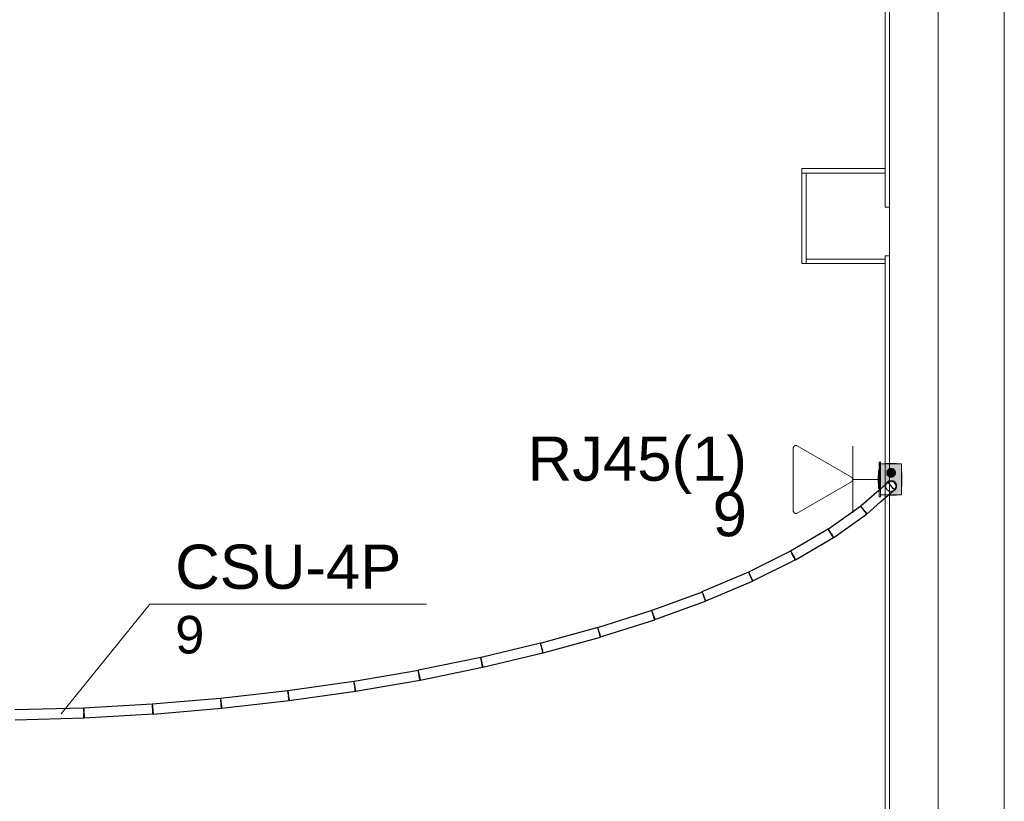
# Model space of a CAD drawing. Header units: millimetres. Extents: x 4476663 to 4477054, y -30323851 to -30323414.
# Tile 240 of 256: x 4476955.24 to 4476959.7, y -30323523.45 to -30323519.91. Entities that reach past the tile are written whole.
import ezdxf

# ---------------------------------------------------------------- set-up
doc = ezdxf.new("R2010")
doc.units = ezdxf.units.MM
doc.linetypes.add('NULL', pattern=[0])
for name, color, linetype, lineweight in [('CE-Caixa', 9, 'Continuous', 18), ('CE-Condutos (Teto)', 1, 'Continuous', 25), ('CE-PT Dados', 7, 'Continuous', 5), ('CE-Textos fios', 7, 'Continuous', 9), ('IFC-Caixa de passagem-Contorno', 44, 'Continuous', 5), ('IFC-Parede padrão-Contorno', 44, 'Continuous', 5), ('Textos', 7, 'Continuous', 9)]:
    doc.layers.add(name, color=color, linetype=linetype, lineweight=lineweight)
doc.styles.add('ARIAL', font='arial.ttf')

msp = doc.modelspace()

# ---------------------------------------------------------------- hatches: boundary and pattern name
at = {"layer": 'CE-Caixa', "linetype": 'Continuous'}
for points in [[(4476959.1344, -30323521.9185), (4476959.1361, -30323521.9626), (4476959.1344, -30323522.0319), (4476959.1404, -30323522.0341), (4476959.1404, -30323521.9114)], [(4476959.1404, -30323522.0319), (4476959.1547, -30323522.0319), (4476959.1602, -30323522.0199), (4476959.1741, -30323522.009), (4476959.1983, -30323522.0077), (4476959.1889, -30323521.9966), (4476959.1808, -30323521.981), (4476959.1716, -30323521.974), (4476959.1404, -30323521.9215), (4476959.1404, -30323521.9633)], [(4476959.1404, -30323521.9215), (4476959.1629, -30323521.9546), (4476959.1908, -30323521.9419), (4476959.1968, -30323521.9437), (4476959.2047, -30323521.9855), (4476959.1908, -30323521.9419), (4476959.1629, -30323521.9546), (4476959.2354, -30323522.0615), (4476959.2354, -30323521.9215), (4476959.1682, -30323521.9215)], [(4476959.1979, -30323521.9442), (4476959.1779, -30323521.9442), (4476959.1679, -30323521.9615), (4476959.1779, -30323521.9788), (4476959.1979, -30323521.9788), (4476959.2079, -30323521.9615)], [(4476959.1304, -30323522.009), (4476959.1304, -30323521.9762), (4476959.1284, -30323521.974), (4476959.1284, -30323522.009)], [(4476959.1304, -30323521.9511), (4476959.1304, -30323522.0319), (4476959.1344, -30323522.0319), (4476959.1344, -30323521.9805)], [(4476959.2354, -30323522.0615), (4476959.2133, -30323522.029), (4476959.2024, -30323522.0433), (4476959.1779, -30323522.0376), (4476959.1806, -30323522.0581), (4476959.1604, -30323522.0615), (4476959.1811, -30323522.0615)]]:
    msp.add_hatch(color=163, dxfattribs=at).paths.add_polyline_path(points)

# ---------------------------------------------------------------- linework, layer by layer
at = {"layer": 'CE-Caixa'}
for p, q in [((4476959.1404, -30323521.9114), (4476959.1344, -30323521.9185)), ((4476959.1344, -30323521.9185), (4476959.1344, -30323521.9511)), ((4476959.1404, -30323521.9215), (4476959.1404, -30323521.9114)), ((4476959.1404, -30323521.9511), (4476959.1404, -30323521.9215)), ((4476959.1404, -30323521.9215), (4476959.1404, -30323521.9321)), ((4476959.1432, -30323521.9215), (4476959.1404, -30323521.9215)), ((4476959.1404, -30323521.9321), (4476959.1404, -30323521.9501)), ((4476959.1404, -30323521.9501), (4476959.1404, -30323521.9511)), ((4476959.1629, -30323521.9215), (4476959.1432, -30323521.9215)), ((4476959.1637, -30323521.9199), (4476959.1629, -30323521.9199)), ((4476959.1629, -30323521.9199), (4476959.1629, -30323521.9215)), ((4476959.1682, -30323521.9215), (4476959.1629, -30323521.9215)), ((4476959.1662, -30323521.9199), (4476959.1637, -30323521.9199)), ((4476959.1702, -30323521.9199), (4476959.1662, -30323521.9199)), ((4476959.1822, -30323521.9215), (4476959.1682, -30323521.9215)), ((4476959.1754, -30323521.9199), (4476959.1702, -30323521.9199)), ((4476959.1737, -30323521.9473), (4476959.1706, -30323521.9515)), ((4476959.1779, -30323521.9442), (4476959.1737, -30323521.9473)), ((4476959.1814, -30323521.9199), (4476959.1754, -30323521.9199)), ((4476959.1827, -30323521.9422), (4476959.1779, -30323521.9442)), ((4476959.1879, -30323521.9199), (4476959.1814, -30323521.9199)), ((4476959.2129, -30323521.9215), (4476959.1822, -30323521.9215)), ((4476959.1879, -30323521.9415), (4476959.1827, -30323521.9422)), ((4476959.1943, -30323521.9199), (4476959.1879, -30323521.9199)), ((4476959.1931, -30323521.9422), (4476959.1879, -30323521.9415)), ((4476959.1979, -30323521.9442), (4476959.1931, -30323521.9422)), ((4476959.2004, -30323521.9199), (4476959.1943, -30323521.9199)), ((4476959.202, -30323521.9473), (4476959.1979, -30323521.9442)), ((4476959.2056, -30323521.9199), (4476959.2004, -30323521.9199)), ((4476959.2052, -30323521.9515), (4476959.202, -30323521.9473)), ((4476959.2095, -30323521.9199), (4476959.2056, -30323521.9199)), ((4476959.212, -30323521.9199), (4476959.2095, -30323521.9199)), ((4476959.2129, -30323521.9199), (4476959.212, -30323521.9199)), ((4476959.2129, -30323521.9215), (4476959.2129, -30323521.9199)), ((4476959.2131, -30323521.9215), (4476959.2129, -30323521.9215)), ((4476959.2284, -30323521.9215), (4476959.2131, -30323521.9215)), ((4476959.2325, -30323521.9215), (4476959.2284, -30323521.9215)), ((4476959.2354, -30323521.9215), (4476959.2325, -30323521.9215)), ((4476959.2354, -30323521.9291), (4476959.2354, -30323521.9215)), ((4476959.2354, -30323521.9321), (4476959.2354, -30323521.9291)), ((4476959.2354, -30323521.9352), (4476959.2354, -30323521.9321)), ((4476959.2354, -30323521.9478), (4476959.2354, -30323521.9352)), ((4476959.2354, -30323521.9597), (4476959.2354, -30323521.9478)), ((4476959.1304, -30323521.974), (4476959.1284, -30323521.974)), ((4476959.1284, -30323521.974), (4476959.1284, -30323522.009)), ((4476959.1344, -30323521.9511), (4476959.1304, -30323521.9511)), ((4476959.1304, -30323521.9511), (4476959.1304, -30323521.9561)), ((4476959.1304, -30323521.9561), (4476959.1304, -30323521.9562)), ((4476959.1304, -30323521.9562), (4476959.1304, -30323521.9564)), ((4476959.1304, -30323521.9564), (4476959.1304, -30323521.974)), ((4476959.1304, -30323521.974), (4476959.1304, -30323522.009)), ((4476959.1344, -30323521.9511), (4476959.1344, -30323521.9607)), ((4476959.1344, -30323521.9607), (4476959.1344, -30323521.9608)), ((4476959.1344, -30323521.9607), (4476959.1344, -30323521.9607)), ((4476959.1344, -30323521.9608), (4476959.1344, -30323521.9609)), ((4476959.1344, -30323521.9609), (4476959.1344, -30323521.974)), ((4476959.1344, -30323521.974), (4476959.1344, -30323522.009)), ((4476959.1404, -30323521.9675), (4476959.1404, -30323521.9511)), ((4476959.1404, -30323521.9511), (4476959.1404, -30323521.9633)), ((4476959.1404, -30323521.9633), (4476959.1404, -30323521.974)), ((4476959.1404, -30323521.9676), (4476959.1404, -30323521.9675)), ((4476959.1404, -30323521.9675), (4476959.1404, -30323521.9675)), ((4476959.1404, -30323521.9677), (4476959.1404, -30323521.9676)), ((4476959.1404, -30323521.974), (4476959.1404, -30323521.9677)), ((4476959.1404, -30323522.009), (4476959.1404, -30323521.974)), ((4476959.1404, -30323521.974), (4476959.1404, -30323521.9751)), ((4476959.1404, -30323521.9751), (4476959.1404, -30323521.9902)), ((4476959.1404, -30323521.9902), (4476959.1404, -30323522.009)), ((4476959.1686, -30323521.9563), (4476959.1679, -30323521.9615)), ((4476959.1679, -30323521.9615), (4476959.1686, -30323521.9667)), ((4476959.1706, -30323521.9515), (4476959.1686, -30323521.9563)), ((4476959.1686, -30323521.9667), (4476959.1706, -30323521.9715)), ((4476959.1706, -30323521.9715), (4476959.1737, -30323521.9756)), ((4476959.1737, -30323521.9756), (4476959.1779, -30323521.9788)), ((4476959.1779, -30323521.9788), (4476959.1827, -30323521.9808)), ((4476959.1827, -30323521.9808), (4476959.1879, -30323521.9815)), ((4476959.1879, -30323521.9815), (4476959.1931, -30323521.9808)), ((4476959.1931, -30323521.9808), (4476959.1979, -30323521.9788)), ((4476959.1979, -30323521.9788), (4476959.202, -30323521.9756)), ((4476959.202, -30323521.9756), (4476959.2052, -30323521.9715)), ((4476959.2072, -30323521.9563), (4476959.2052, -30323521.9515)), ((4476959.2052, -30323521.9715), (4476959.2072, -30323521.9667)), ((4476959.2079, -30323521.9615), (4476959.2072, -30323521.9563)), ((4476959.2072, -30323521.9667), (4476959.2079, -30323521.9615)), ((4476959.2354, -30323521.9729), (4476959.2354, -30323521.9597)), ((4476959.2354, -30323521.9908), (4476959.2354, -30323521.9729)), ((4476959.2354, -30323522.0615), (4476959.2354, -30323521.9908)), ((4476959.2368, -30323521.9638), (4476959.2368, -30323521.9606)), ((4476959.2368, -30323521.9673), (4476959.2368, -30323521.9665)), ((4476959.2368, -30323521.9698), (4476959.2368, -30323521.9673)), ((4476959.2368, -30323521.9738), (4476959.2368, -30323521.9698)), ((4476959.2368, -30323521.979), (4476959.2368, -30323521.9738)), ((4476959.2368, -30323521.985), (4476959.2368, -30323521.979)), ((4476959.2368, -30323521.9915), (4476959.2368, -30323521.985)), ((4476959.2368, -30323521.998), (4476959.2368, -30323521.9915)), ((4476959.1284, -30323522.009), (4476959.1304, -30323522.009)), ((4476959.1304, -30323522.009), (4476959.1304, -30323522.0319)), ((4476959.1304, -30323522.0319), (4476959.1344, -30323522.0319)), ((4476959.1344, -30323522.009), (4476959.1344, -30323522.0319)), ((4476959.1344, -30323522.0319), (4476959.1344, -30323522.0393)), ((4476959.1404, -30323522.0319), (4476959.1404, -30323522.009)), ((4476959.1404, -30323522.009), (4476959.1404, -30323522.0244)), ((4476959.1404, -30323522.0244), (4476959.1404, -30323522.0319)), ((4476959.1404, -30323522.0341), (4476959.1404, -30323522.0319)), ((4476959.1662, -30323522.009), (4476959.1647, -30323522.0126)), ((4476959.1702, -30323522.0038), (4476959.1662, -30323522.009)), ((4476959.1754, -30323521.9998), (4476959.1702, -30323522.0038)), ((4476959.1814, -30323521.9973), (4476959.1754, -30323521.9998)), ((4476959.1879, -30323521.9965), (4476959.1814, -30323521.9973)), ((4476959.1943, -30323521.9973), (4476959.1879, -30323521.9965)), ((4476959.2004, -30323521.9998), (4476959.1943, -30323521.9973)), ((4476959.2056, -30323522.0038), (4476959.2004, -30323521.9998)), ((4476959.2004, -30323522.0431), (4476959.2056, -30323522.0392)), ((4476959.2095, -30323522.009), (4476959.2056, -30323522.0038)), ((4476959.2056, -30323522.0392), (4476959.2095, -30323522.034)), ((4476959.212, -30323522.015), (4476959.2095, -30323522.009)), ((4476959.2095, -30323522.034), (4476959.212, -30323522.028)), ((4476959.2129, -30323522.0215), (4476959.212, -30323522.015)), ((4476959.212, -30323522.028), (4476959.2129, -30323522.0215)), ((4476959.2368, -30323522.004), (4476959.2368, -30323521.998)), ((4476959.2368, -30323522.0092), (4476959.2368, -30323522.004)), ((4476959.2368, -30323522.0131), (4476959.2368, -30323522.0092)), ((4476959.2368, -30323522.0156), (4476959.2368, -30323522.0131)), ((4476959.2368, -30323522.0192), (4476959.2368, -30323522.0141)), ((4476959.2368, -30323522.0165), (4476959.2368, -30323522.0156)), ((4476959.2368, -30323522.0224), (4476959.2368, -30323522.0192)), ((4476959.1604, -30323522.0615), (4476959.1811, -30323522.0615)), ((4476959.1745, -30323522.0631), (4476959.1754, -30323522.0631)), ((4476959.1754, -30323522.0631), (4476959.1814, -30323522.0631)), ((4476959.1811, -30323522.0615), (4476959.1885, -30323522.0615)), ((4476959.1814, -30323522.0631), (4476959.1879, -30323522.0631)), ((4476959.1879, -30323522.0465), (4476959.1943, -30323522.0456)), ((4476959.1879, -30323522.0631), (4476959.1943, -30323522.0631)), ((4476959.1885, -30323522.0615), (4476959.1981, -30323522.0615)), ((4476959.1943, -30323522.0456), (4476959.2004, -30323522.0431)), ((4476959.1943, -30323522.0631), (4476959.2004, -30323522.0631)), ((4476959.1981, -30323522.0615), (4476959.2079, -30323522.0615)), ((4476959.2004, -30323522.0631), (4476959.2056, -30323522.0631)), ((4476959.2056, -30323522.0631), (4476959.2095, -30323522.0631)), ((4476959.2079, -30323522.0615), (4476959.2129, -30323522.0615)), ((4476959.2095, -30323522.0631), (4476959.212, -30323522.0631)), ((4476959.212, -30323522.0631), (4476959.2129, -30323522.0631)), ((4476959.2129, -30323522.0615), (4476959.2354, -30323522.0615)), ((4476959.2129, -30323522.0631), (4476959.2129, -30323522.0615))]:
    msp.add_line(p, q, dxfattribs=at)
at = {"layer": 'CE-Condutos (Teto)'}
for p, q in [((4476959.1344, -30323522.0393), (4476959.1304, -30323522.0429)), ((4476959.1404, -30323522.0341), (4476959.1344, -30323522.0393)), ((4476959.1428, -30323522.0319), (4476959.1404, -30323522.0341)), ((4476959.1604, -30323522.0165), (4476959.1428, -30323522.0319)), ((4476959.1608, -30323522.0161), (4476959.1604, -30323522.0165)), ((4476959.1647, -30323522.0126), (4476959.1608, -30323522.0161)), ((4476959.1734, -30323522.005), (4476959.1647, -30323522.0126)), ((4476959.1734, -30323522.005), (4476959.1724, -30323522.0057)), ((4476959.1735, -30323522.0049), (4476959.1734, -30323522.005)), ((4476959.1734, -30323522.0051), (4476959.1734, -30323522.005)), ((4476959.1738, -30323522.0047), (4476959.1735, -30323522.0049)), ((4476959.1784, -30323522.0015), (4476959.1738, -30323522.0047)), ((4476959.1767, -30323522.0021), (4476959.1738, -30323522.0047)), ((4476959.1803, -30323522.0129), (4476959.1758, -30323522.0078)), ((4476959.1784, -30323522.0015), (4476959.1767, -30323522.0021)), ((4476959.1795, -30323522.0008), (4476959.1784, -30323522.0015)), ((4476959.1826, -30323522.0002), (4476959.1795, -30323522.0008)), ((4476959.1862, -30323522.0195), (4476959.1803, -30323522.0129)), ((4476959.1855, -30323521.9992), (4476959.1826, -30323522.0002)), ((4476959.1867, -30323521.9993), (4476959.1826, -30323522.0002)), ((4476959.1867, -30323521.9993), (4476959.1855, -30323521.9992)), ((4476959.1923, -30323522.0265), (4476959.1862, -30323522.0195)), ((4476959.1879, -30323521.9991), (4476959.1867, -30323521.9993)), ((4476959.1911, -30323521.9998), (4476959.1879, -30323521.9991)), ((4476959.1957, -30323522.0008), (4476959.1911, -30323521.9998)), ((4476959.1948, -30323522.0002), (4476959.1911, -30323521.9998)), ((4476959.1977, -30323522.0326), (4476959.1923, -30323522.0265)), ((4476959.1943, -30323522.0456), (4476959.2027, -30323522.0383)), ((4476959.1959, -30323522.0008), (4476959.1948, -30323522.0002)), ((4476959.1959, -30323522.0008), (4476959.1957, -30323522.0008)), ((4476959.1965, -30323522.0008), (4476959.1959, -30323522.0008)), ((4476959.1968, -30323522.001), (4476959.1965, -30323522.0008)), ((4476959.2002, -30323522.0033), (4476959.1968, -30323522.001)), ((4476959.2013, -30323522.0368), (4476959.1977, -30323522.0326)), ((4476959.2032, -30323522.0053), (4476959.2002, -30323522.0033)), ((4476959.2029, -30323522.0048), (4476959.2002, -30323522.0033)), ((4476959.2025, -30323522.0381), (4476959.2013, -30323522.0368)), ((4476959.2025, -30323522.0381), (4476959.2032, -30323522.0377)), ((4476959.2026, -30323522.0383), (4476959.2025, -30323522.0381)), ((4476959.2027, -30323522.0383), (4476959.2026, -30323522.0383)), ((4476959.2027, -30323522.0383), (4476959.2029, -30323522.0381)), ((4476959.2032, -30323522.0053), (4476959.2029, -30323522.0048)), ((4476959.2029, -30323522.0381), (4476959.2032, -30323522.0377)), ((4476959.2037, -30323522.0057), (4476959.2032, -30323522.0053)), ((4476959.2032, -30323522.0377), (4476959.2037, -30323522.0373)), ((4476959.2067, -30323522.0101), (4476959.2037, -30323522.0057)), ((4476959.2037, -30323522.0373), (4476959.2068, -30323522.0328)), ((4476959.2086, -30323522.0129), (4476959.2067, -30323522.0101)), ((4476959.2083, -30323522.0124), (4476959.2067, -30323522.0101)), ((4476959.2068, -30323522.0328), (4476959.2086, -30323522.0301)), ((4476959.2068, -30323522.0328), (4476959.2083, -30323522.0306)), ((4476959.2103, -30323522.0215), (4476959.2086, -30323522.0129)), ((4476959.2086, -30323522.0301), (4476959.2103, -30323522.0215)), ((4476959.1092, -30323522.0615), (4476959.0525, -30323522.1114)), ((4476959.122, -30323522.0502), (4476959.1092, -30323522.0615)), ((4476959.1304, -30323522.0429), (4476959.122, -30323522.0502)), ((4476959.1404, -30323522.0932), (4476959.1745, -30323522.0631)), ((4476959.1745, -30323522.0631), (4476959.1763, -30323522.0615)), ((4476959.1763, -30323522.0615), (4476959.185, -30323522.0539)), ((4476959.185, -30323522.0539), (4476959.1927, -30323522.0471)), ((4476959.1927, -30323522.0471), (4476959.1943, -30323522.0456)), ((4476959.0508, -30323522.1126), (4476958.9039, -30323522.2164)), ((4476959.051, -30323522.1128), (4476959.0492, -30323522.1143)), ((4476959.0492, -30323522.1143), (4476959.0504, -30323522.1157)), ((4476959.051, -30323522.1128), (4476959.0508, -30323522.1126)), ((4476959.0525, -30323522.1114), (4476959.051, -30323522.1128)), ((4476959.0524, -30323522.1148), (4476959.051, -30323522.1128)), ((4476959.0516, -30323522.1171), (4476959.0562, -30323522.1222)), ((4476959.056, -30323522.1199), (4476959.0524, -30323522.1148)), ((4476959.0609, -30323522.1268), (4476959.056, -30323522.1199)), ((4476959.0562, -30323522.1222), (4476959.062, -30323522.1289)), ((4476959.062, -30323522.1289), (4476959.0637, -30323522.1308)), ((4476959.0785, -30323522.1476), (4476959.1404, -30323522.0932)), ((4476958.9279, -30323522.254), (4476959.0765, -30323522.149)), ((4476959.0637, -30323522.1308), (4476959.0637, -30323522.1308)), ((4476959.0662, -30323522.1344), (4476959.0637, -30323522.1308)), ((4476959.0637, -30323522.1308), (4476959.0681, -30323522.1358)), ((4476959.0712, -30323522.1414), (4476959.0662, -30323522.1344)), ((4476959.0681, -30323522.1358), (4476959.0735, -30323522.1419)), ((4476959.0748, -30323522.1465), (4476959.0712, -30323522.1414)), ((4476959.0735, -30323522.1419), (4476959.0772, -30323522.1461)), ((4476959.0765, -30323522.149), (4476959.0748, -30323522.1465)), ((4476959.0772, -30323522.1461), (4476959.0785, -30323522.1476)), ((4476958.9021, -30323522.2174), (4476958.7324, -30323522.3167)), ((4476958.9038, -30323522.2165), (4476958.9022, -30323522.2176)), ((4476958.9022, -30323522.2176), (4476958.9038, -30323522.2198)), ((4476958.9039, -30323522.2164), (4476958.9038, -30323522.2165)), ((4476958.9048, -30323522.2182), (4476958.9038, -30323522.2165)), ((4476958.9076, -30323522.2229), (4476958.9048, -30323522.2182)), ((4476958.7548, -30323522.355), (4476958.9262, -30323522.2547)), ((4476958.9038, -30323522.2198), (4476958.9073, -30323522.2248)), ((4476958.9073, -30323522.2248), (4476958.9122, -30323522.2317)), ((4476958.9116, -30323522.2299), (4476958.9076, -30323522.2229)), ((4476958.9151, -30323522.2358), (4476958.9116, -30323522.2299)), ((4476958.9122, -30323522.2317), (4476958.9151, -30323522.2358)), ((4476958.9151, -30323522.2359), (4476958.9151, -30323522.2358)), ((4476958.9151, -30323522.2358), (4476958.9176, -30323522.2394)), ((4476958.9163, -30323522.2379), (4476958.9151, -30323522.2359)), ((4476958.9208, -30323522.2456), (4476958.9163, -30323522.2379)), ((4476958.9176, -30323522.2394), (4476958.9225, -30323522.2463)), ((4476958.9243, -30323522.2515), (4476958.9208, -30323522.2456)), ((4476958.9225, -30323522.2463), (4476958.9262, -30323522.2515)), ((4476958.9262, -30323522.2547), (4476958.9243, -30323522.2515)), ((4476958.9262, -30323522.2515), (4476958.9279, -30323522.254)), ((4476958.7324, -30323522.3167), (4476958.5413, -30323522.4113)), ((4476958.7324, -30323522.3167), (4476958.7334, -30323522.3185)), ((4476958.7334, -30323522.3185), (4476958.7362, -30323522.3232)), ((4476958.7344, -30323522.3173), (4476958.7338, -30323522.316)), ((4476958.7366, -30323522.3217), (4476958.7344, -30323522.3173)), ((4476958.7362, -30323522.3232), (4476958.7402, -30323522.3302)), ((4476958.74, -30323522.3287), (4476958.7366, -30323522.3217)), ((4476958.7437, -30323522.336), (4476958.74, -30323522.3287)), ((4476958.7402, -30323522.3302), (4476958.7437, -30323522.3361)), ((4476958.7437, -30323522.3361), (4476958.7437, -30323522.336)), ((4476958.7441, -30323522.3369), (4476958.7437, -30323522.3361)), ((4476958.7437, -30323522.3361), (4476958.7449, -30323522.3382)), ((4476958.7481, -30323522.345), (4476958.7441, -30323522.3369)), ((4476958.7449, -30323522.3382), (4476958.7494, -30323522.3458)), ((4476958.7513, -30323522.3515), (4476958.7481, -30323522.345)), ((4476958.7494, -30323522.3458), (4476958.7529, -30323522.3518)), ((4476958.7532, -30323522.3554), (4476958.7513, -30323522.3515)), ((4476958.7529, -30323522.3518), (4476958.7548, -30323522.355)), ((4476958.561, -30323522.4512), (4476958.7535, -30323522.3559)), ((4476958.7535, -30323522.3559), (4476958.7532, -30323522.3554)), ((4476958.5413, -30323522.4114), (4476958.3307, -30323522.5007)), ((4476958.5413, -30323522.4113), (4476958.5413, -30323522.4114)), ((4476958.5413, -30323522.4114), (4476958.5419, -30323522.4125)), ((4476958.5419, -30323522.4125), (4476958.5441, -30323522.417)), ((4476958.5428, -30323522.4116), (4476958.5425, -30323522.4109)), ((4476958.5446, -30323522.4158), (4476958.5428, -30323522.4116)), ((4476958.5441, -30323522.417), (4476958.5475, -30323522.4239)), ((4476958.5475, -30323522.4226), (4476958.5446, -30323522.4158)), ((4476958.5511, -30323522.431), (4476958.5475, -30323522.4226)), ((4476958.5475, -30323522.4239), (4476958.5512, -30323522.4314)), ((4476958.5546, -30323522.4394), (4476958.5511, -30323522.431)), ((4476958.5512, -30323522.4314), (4476958.5516, -30323522.4321)), ((4476958.5516, -30323522.4321), (4476958.5556, -30323522.4402)), ((4476958.5576, -30323522.4464), (4476958.5546, -30323522.4394)), ((4476958.5556, -30323522.4402), (4476958.5589, -30323522.4468)), ((4476958.3481, -30323522.5418), (4476958.5599, -30323522.4519)), ((4476958.5595, -30323522.4508), (4476958.5576, -30323522.4464)), ((4476958.5589, -30323522.4468), (4476958.5608, -30323522.4507)), ((4476958.5599, -30323522.4519), (4476958.5595, -30323522.4508)), ((4476958.5608, -30323522.4507), (4476958.561, -30323522.4512)), ((4476958.3309, -30323522.5012), (4476958.1077, -30323522.5831)), ((4476958.3307, -30323522.5007), (4476958.3309, -30323522.5012)), ((4476958.3319, -30323522.5008), (4476958.3309, -30323522.5012)), ((4476958.331, -30323522.5015), (4476958.3328, -30323522.5057)), ((4476958.3333, -30323522.5047), (4476958.3319, -30323522.5008)), ((4476958.3328, -30323522.5057), (4476958.3357, -30323522.5125)), ((4476958.3358, -30323522.5114), (4476958.3333, -30323522.5047)), ((4476958.3357, -30323522.5125), (4476958.3392, -30323522.5209)), ((4476958.3389, -30323522.5198), (4476958.3358, -30323522.5114)), ((4476958.3421, -30323522.5285), (4476958.3389, -30323522.5198)), ((4476958.3392, -30323522.5209), (4476958.3428, -30323522.5293)), ((4476958.3448, -30323522.5359), (4476958.3421, -30323522.5285)), ((4476958.3428, -30323522.5293), (4476958.3458, -30323522.5363)), ((4476958.1176, -30323522.6264), (4476958.3471, -30323522.5422)), ((4476958.3466, -30323522.5407), (4476958.3448, -30323522.5359)), ((4476958.3458, -30323522.5363), (4476958.3477, -30323522.5407)), ((4476958.3471, -30323522.5422), (4476958.3466, -30323522.5407)), ((4476958.3477, -30323522.5407), (4476958.3481, -30323522.5418)), ((4476958.1033, -30323522.5845), (4476957.862, -30323522.6613)), ((4476958.1077, -30323522.5831), (4476958.1024, -30323522.585)), ((4476958.1024, -30323522.585), (4476958.1038, -30323522.5888)), ((4476958.1033, -30323522.5847), (4476958.1033, -30323522.5845)), ((4476958.1044, -30323522.588), (4476958.1033, -30323522.5847)), ((4476958.1038, -30323522.5888), (4476958.1063, -30323522.5956)), ((4476958.1065, -30323522.5946), (4476958.1044, -30323522.588)), ((4476958.1063, -30323522.5956), (4476958.1094, -30323522.604)), ((4476958.1092, -30323522.603), (4476958.1065, -30323522.5946)), ((4476958.1094, -30323522.604), (4476958.1126, -30323522.6126)), ((4476958.1099, -30323522.6055), (4476958.1099, -30323522.6054)), ((4476958.112, -30323522.6119), (4476958.1099, -30323522.6055)), ((4476958.1144, -30323522.6196), (4476958.112, -30323522.6119)), ((4476958.1126, -30323522.6126), (4476958.1153, -30323522.62)), ((4476958.1161, -30323522.6248), (4476958.1144, -30323522.6196)), ((4476957.8586, -30323522.6622), (4476957.6023, -30323522.733)), ((4476957.862, -30323522.6613), (4476957.8578, -30323522.6626)), ((4476957.8578, -30323522.6626), (4476957.8589, -30323522.6662)), ((4476957.8586, -30323522.6623), (4476957.8586, -30323522.6622)), ((4476957.8595, -30323522.6655), (4476957.8586, -30323522.6623)), ((4476957.8712, -30323522.7048), (4476958.1167, -30323522.6267)), ((4476958.1153, -30323522.62), (4476958.1171, -30323522.6249)), ((4476958.1167, -30323522.6267), (4476958.1161, -30323522.6248)), ((4476958.1171, -30323522.6249), (4476958.1176, -30323522.6264)), ((4476957.6107, -30323522.7768), (4476957.8704, -30323522.7051)), ((4476957.8589, -30323522.6662), (4476957.861, -30323522.6727)), ((4476957.8612, -30323522.6719), (4476957.8595, -30323522.6655)), ((4476957.861, -30323522.6727), (4476957.8637, -30323522.6811)), ((4476957.8636, -30323522.6803), (4476957.8612, -30323522.6719)), ((4476957.8637, -30323522.6811), (4476957.8645, -30323522.6835)), ((4476957.866, -30323522.6892), (4476957.8645, -30323522.6835)), ((4476957.8645, -30323522.6835), (4476957.8665, -30323522.69)), ((4476957.8682, -30323522.6972), (4476957.866, -30323522.6892)), ((4476957.8665, -30323522.69), (4476957.869, -30323522.6977)), ((4476957.8698, -30323522.7028), (4476957.8682, -30323522.6972)), ((4476957.869, -30323522.6977), (4476957.8706, -30323522.7029)), ((4476957.8704, -30323522.7051), (4476957.8698, -30323522.7028)), ((4476957.8706, -30323522.7029), (4476957.8712, -30323522.7048)), ((4476957.5996, -30323522.7336), (4476957.3303, -30323522.7979)), ((4476957.6023, -30323522.733), (4476957.5989, -30323522.7339)), ((4476957.5989, -30323522.7339), (4476957.5998, -30323522.7372)), ((4476957.5996, -30323522.7337), (4476957.5996, -30323522.7336)), ((4476957.6003, -30323522.7366), (4476957.5996, -30323522.7337)), ((4476957.5998, -30323522.7372), (4476957.6015, -30323522.7436)), ((4476957.6018, -30323522.7428), (4476957.6003, -30323522.7366)), ((4476957.6015, -30323522.7436), (4476957.6038, -30323522.752)), ((4476957.6038, -30323522.7512), (4476957.6018, -30323522.7428)), ((4476957.6038, -30323522.752), (4476957.6047, -30323522.7553)), ((4476957.3303, -30323522.7979), (4476957.3273, -30323522.7986)), ((4476957.3376, -30323522.8419), (4476957.6099, -30323522.7769)), ((4476957.6048, -30323522.7553), (4476957.6047, -30323522.7553)), ((4476957.6047, -30323522.7553), (4476957.6063, -30323522.761)), ((4476957.6059, -30323522.7603), (4476957.6048, -30323522.7553)), ((4476957.6079, -30323522.7685), (4476957.6059, -30323522.7603)), ((4476957.6063, -30323522.761), (4476957.6085, -30323522.7689)), ((4476957.6093, -30323522.7744), (4476957.6079, -30323522.7685)), ((4476957.6085, -30323522.7689), (4476957.6101, -30323522.7745)), ((4476957.6099, -30323522.7769), (4476957.6093, -30323522.7744)), ((4476957.6101, -30323522.7745), (4476957.6107, -30323522.7768)), ((4476957.328, -30323522.7983), (4476957.0468, -30323522.8558)), ((4476957.0538, -30323522.8999), (4476957.3369, -30323522.842)), ((4476957.3273, -30323522.7986), (4476957.328, -30323522.8016)), ((4476957.328, -30323522.7984), (4476957.328, -30323522.7983)), ((4476957.3285, -30323522.8011), (4476957.328, -30323522.7984)), ((4476957.328, -30323522.8016), (4476957.3295, -30323522.8078)), ((4476957.3298, -30323522.8072), (4476957.3285, -30323522.8011)), ((4476957.3295, -30323522.8078), (4476957.3315, -30323522.8162)), ((4476957.3315, -30323522.8155), (4476957.3298, -30323522.8072)), ((4476957.3315, -30323522.8162), (4476957.3325, -30323522.8202)), ((4476957.3334, -30323522.8246), (4476957.3325, -30323522.8202)), ((4476957.3325, -30323522.8202), (4476957.3337, -30323522.8252)), ((4476957.3351, -30323522.833), (4476957.3334, -30323522.8246)), ((4476957.3337, -30323522.8252), (4476957.3356, -30323522.8334)), ((4476957.3363, -30323522.8391), (4476957.3351, -30323522.833)), ((4476957.3356, -30323522.8334), (4476957.337, -30323522.8393)), ((4476957.3369, -30323522.842), (4476957.3363, -30323522.8391)), ((4476957.337, -30323522.8393), (4476957.3376, -30323522.8419)), ((4476957.0455, -30323522.8561), (4476956.7546, -30323522.9063)), ((4476957.0468, -30323522.8558), (4476957.0448, -30323522.8562)), ((4476957.0448, -30323522.8562), (4476957.0454, -30323522.859)), ((4476957.0454, -30323522.859), (4476957.0466, -30323522.865)), ((4476957.0459, -30323522.8586), (4476957.0455, -30323522.8561)), ((4476957.0455, -30323522.8561), (4476957.0455, -30323522.8561)), ((4476957.0469, -30323522.8644), (4476957.0459, -30323522.8586)), ((4476957.0466, -30323522.865), (4476957.0483, -30323522.8734)), ((4476957.0484, -30323522.8727), (4476957.0469, -30323522.8644)), ((4476957.0483, -30323522.8734), (4476957.0493, -30323522.878)), ((4476957.05, -30323522.8818), (4476957.0493, -30323522.878)), ((4476957.0493, -30323522.878), (4476957.0502, -30323522.8825)), ((4476957.0514, -30323522.8904), (4476957.05, -30323522.8818)), ((4476957.0502, -30323522.8825), (4476957.0519, -30323522.8908)), ((4476956.7538, -30323522.9064), (4476956.4549, -30323522.949)), ((4476956.7546, -30323522.9063), (4476956.7532, -30323522.9065)), ((4476956.7532, -30323522.9065), (4476956.7536, -30323522.909)), ((4476956.7536, -30323522.909), (4476956.7546, -30323522.9149)), ((4476956.7541, -30323522.9086), (4476956.7538, -30323522.9064)), ((4476956.7538, -30323522.9064), (4476956.7538, -30323522.9064)), ((4476956.755, -30323522.9143), (4476956.7541, -30323522.9086)), ((4476956.7546, -30323522.9149), (4476956.7561, -30323522.9231)), ((4476956.7561, -30323522.9225), (4476956.755, -30323522.9143)), ((4476956.7561, -30323522.9231), (4476956.757, -30323522.9285)), ((4476956.7574, -30323522.9317), (4476956.757, -30323522.9285)), ((4476956.757, -30323522.9285), (4476956.7576, -30323522.9323)), ((4476956.7587, -30323522.9403), (4476956.7574, -30323522.9317)), ((4476956.7608, -30323522.9504), (4476957.0531, -30323522.8999)), ((4476957.0525, -30323522.8968), (4476957.0514, -30323522.8904)), ((4476957.0519, -30323522.8908), (4476957.0532, -30323522.897)), ((4476957.0531, -30323522.8999), (4476957.0525, -30323522.8968)), ((4476957.0532, -30323522.897), (4476957.0538, -30323522.8999)), ((4476956.4547, -30323522.949), (4476956.1498, -30323522.9835)), ((4476956.4547, -30323522.949), (4476956.454, -30323522.9491)), ((4476956.454, -30323522.9491), (4476956.4544, -30323522.9513)), ((4476956.4544, -30323522.9513), (4476956.4552, -30323522.957)), ((4476956.4549, -30323522.951), (4476956.4547, -30323522.949)), ((4476956.4549, -30323522.949), (4476956.4547, -30323522.949)), ((4476956.4555, -30323522.9565), (4476956.4549, -30323522.951)), ((4476956.4552, -30323522.957), (4476956.4563, -30323522.9652)), ((4476956.4564, -30323522.9645), (4476956.4555, -30323522.9565)), ((4476956.4563, -30323522.9652), (4476956.4572, -30323522.9712)), ((4476956.4572, -30323522.9712), (4476956.4572, -30323522.9712)), ((4476956.4575, -30323522.9738), (4476956.4572, -30323522.9712)), ((4476956.4572, -30323522.9712), (4476956.4577, -30323522.9744)), ((4476956.4585, -30323522.9825), (4476956.4575, -30323522.9738)), ((4476956.4577, -30323522.9744), (4476956.4589, -30323522.983)), ((4476956.4603, -30323522.9931), (4476956.7601, -30323522.9504)), ((4476956.7576, -30323522.9323), (4476956.7591, -30323522.9408)), ((4476956.7596, -30323522.947), (4476956.7587, -30323522.9403)), ((4476956.7591, -30323522.9408), (4476956.7602, -30323522.9472)), ((4476956.7601, -30323522.9504), (4476956.7596, -30323522.947)), ((4476956.7602, -30323522.9472), (4476956.7608, -30323522.9504)), ((4476955.8401, -30323523.0097), (4476955.5288, -30323523.027)), ((4476956.1493, -30323522.9836), (4476955.8401, -30323523.0097)), ((4476955.8401, -30323523.0097), (4476955.8403, -30323523.0114)), ((4476955.8403, -30323523.0114), (4476955.8407, -30323523.0167)), ((4476955.8407, -30323523.0167), (4476955.8414, -30323523.0247)), ((4476955.8409, -30323523.0111), (4476955.8408, -30323523.0096)), ((4476955.8412, -30323523.0162), (4476955.8409, -30323523.0111)), ((4476955.8416, -30323523.024), (4476955.8412, -30323523.0162)), ((4476956.1491, -30323522.9836), (4476956.1494, -30323522.9856)), ((4476956.1493, -30323522.9836), (4476956.1491, -30323522.9836)), ((4476956.1498, -30323522.9835), (4476956.1493, -30323522.9836)), ((4476956.1494, -30323522.9856), (4476956.15, -30323522.9911)), ((4476956.1499, -30323522.9853), (4476956.1498, -30323522.9835)), ((4476956.1504, -30323522.9906), (4476956.1499, -30323522.9853)), ((4476956.15, -30323522.9911), (4476956.1509, -30323522.9991)), ((4476956.151, -30323522.9985), (4476956.1504, -30323522.9906)), ((4476956.1509, -30323522.9991), (4476956.1517, -30323523.0059)), ((4476956.1517, -30323523.0059), (4476956.1516, -30323523.0058)), ((4476956.1518, -30323523.0077), (4476956.1517, -30323523.0059)), ((4476956.1517, -30323523.0059), (4476956.1519, -30323523.0083)), ((4476956.1526, -30323523.0166), (4476956.1518, -30323523.0077)), ((4476956.1519, -30323523.0083), (4476956.1529, -30323523.0171)), ((4476956.1532, -30323523.0236), (4476956.1526, -30323523.0166)), ((4476956.1529, -30323523.0171), (4476956.1537, -30323523.024)), ((4476956.1541, -30323523.0277), (4476956.4597, -30323522.9931)), ((4476956.4593, -30323522.9894), (4476956.4585, -30323522.9825)), ((4476956.4589, -30323522.983), (4476956.4598, -30323522.9897)), ((4476956.4597, -30323522.9931), (4476956.4593, -30323522.9894)), ((4476956.4598, -30323522.9897), (4476956.4603, -30323522.9931)), ((4476955.5288, -30323523.027), (4476955.2168, -30323523.0352)), ((4476955.5288, -30323523.027), (4476955.5289, -30323523.0285)), ((4476955.5288, -30323523.027), (4476955.5288, -30323523.027)), ((4476955.5289, -30323523.0285), (4476955.5292, -30323523.0336)), ((4476955.5292, -30323523.0336), (4476955.5296, -30323523.0414)), ((4476955.5295, -30323523.0282), (4476955.5294, -30323523.027)), ((4476955.5296, -30323523.0331), (4476955.5295, -30323523.0282)), ((4476955.5298, -30323523.0408), (4476955.5296, -30323523.0331)), ((4476955.5296, -30323523.0414), (4476955.53, -30323523.0493)), ((4476955.53, -30323523.0493), (4476955.5301, -30323523.0506)), ((4476955.5301, -30323523.0499), (4476955.53, -30323523.0494)), ((4476955.5303, -30323523.059), (4476955.5301, -30323523.0499)), ((4476955.5301, -30323523.0506), (4476955.5306, -30323523.0595)), ((4476955.5305, -30323523.0664), (4476955.5303, -30323523.059)), ((4476955.5306, -30323523.0595), (4476955.531, -30323523.0668)), ((4476955.5312, -30323523.0709), (4476955.8432, -30323523.0536)), ((4476955.8414, -30323523.0247), (4476955.842, -30323523.032)), ((4476955.842, -30323523.0319), (4476955.8416, -30323523.024)), ((4476955.842, -30323523.032), (4476955.842, -30323523.0319)), ((4476955.8421, -30323523.0332), (4476955.842, -30323523.032)), ((4476955.842, -30323523.032), (4476955.8422, -30323523.0339)), ((4476955.8426, -30323523.0422), (4476955.8421, -30323523.0332)), ((4476955.8422, -30323523.0339), (4476955.8429, -30323523.0427)), ((4476955.843, -30323523.0494), (4476955.8426, -30323523.0422)), ((4476955.8429, -30323523.0427), (4476955.8435, -30323523.0498)), ((4476955.8432, -30323523.0536), (4476955.843, -30323523.0494)), ((4476955.8435, -30323523.0498), (4476955.8439, -30323523.0537)), ((4476955.8439, -30323523.0537), (4476956.1535, -30323523.0276)), ((4476956.1535, -30323523.0276), (4476956.1532, -30323523.0236)), ((4476956.1537, -30323523.024), (4476956.1541, -30323523.0277)), ((4476955.218, -30323523.0797), (4476955.5306, -30323523.0715)), ((4476955.5306, -30323523.0708), (4476955.5305, -30323523.0664)), ((4476955.5306, -30323523.0715), (4476955.5306, -30323523.0708)), ((4476955.531, -30323523.0668), (4476955.5312, -30323523.0709))]:
    msp.add_line(p, q, dxfattribs=at)
at = {"layer": 'CE-PT Dados'}
for p, q in [((4476958.7443, -30323522.1332), (4476958.7444, -30323521.8499)), ((4476958.7624, -30323521.8395), (4476959.0077, -30323521.9811)), ((4476959.0137, -30323521.9915), (4476959.0137, -30323521.8403)), ((4476959.0137, -30323521.9915), (4476959.1343, -30323521.9915)), ((4476959.0137, -30323521.9915), (4476959.0137, -30323522.1427)), ((4476959.0077, -30323522.0019), (4476958.7623, -30323522.1436))]:
    msp.add_line(p, q, dxfattribs=at)
for points in [[(4476958.7624, -30323521.8395), (4476958.7612, -30323521.8389), (4476958.7599, -30323521.8384), (4476958.7585, -30323521.8381), (4476958.7571, -30323521.8379), (4476958.7557, -30323521.8379), (4476958.7543, -30323521.8381), (4476958.753, -30323521.8384), (4476958.7517, -30323521.8389), (4476958.7504, -30323521.8395), (4476958.7493, -30323521.8403), (4476958.7482, -30323521.8412), (4476958.7472, -30323521.8422), (4476958.7464, -30323521.8433), (4476958.7457, -30323521.8445), (4476958.7451, -30323521.8458), (4476958.7447, -30323521.8471), (4476958.7445, -30323521.8485), (4476958.7444, -30323521.8499)], [(4476959.0077, -30323522.0019), (4476959.0088, -30323522.0011), (4476959.0099, -30323522.0002), (4476959.0109, -30323521.9992), (4476959.0117, -30323521.9981), (4476959.0124, -30323521.9969), (4476959.0129, -30323521.9956), (4476959.0133, -30323521.9943), (4476959.0136, -30323521.9929), (4476959.0137, -30323521.9915), (4476959.0136, -30323521.9901), (4476959.0133, -30323521.9887), (4476959.0129, -30323521.9874), (4476959.0124, -30323521.9861), (4476959.0117, -30323521.9849), (4476959.0109, -30323521.9838), (4476959.0099, -30323521.9828), (4476959.0088, -30323521.9819), (4476959.0077, -30323521.9811)], [(4476958.7443, -30323522.1332), (4476958.7444, -30323522.1346), (4476958.7446, -30323522.1359), (4476958.745, -30323522.1373), (4476958.7456, -30323522.1385), (4476958.7463, -30323522.1398), (4476958.7471, -30323522.1409), (4476958.7481, -30323522.1419), (4476958.7491, -30323522.1428), (4476958.7503, -30323522.1436), (4476958.7515, -30323522.1442), (4476958.7528, -30323522.1447), (4476958.7542, -30323522.145), (4476958.7556, -30323522.1451), (4476958.757, -30323522.1451), (4476958.7584, -30323522.145), (4476958.7597, -30323522.1447), (4476958.761, -30323522.1442), (4476958.7623, -30323522.1436)]]:
    msp.add_lwpolyline(points, dxfattribs=at)
at = {"layer": 'CE-Textos fios'}
for p, q in [((4476955.4278, -30323523.053), (4476955.8296, -30323522.5556)), ((4476955.8296, -30323522.5556), (4476957.083, -30323522.5556))]:
    msp.add_line(p, q, dxfattribs=at)
at = {"layer": 'IFC-Caixa de passagem-Contorno'}
for p, q in [((4476959.1343, -30323521.9135), (4476959.1343, -30323522.0695)), ((4476959.1343, -30323521.9135), (4476959.1403, -30323521.9135)), ((4476959.1403, -30323521.9135), (4476959.1403, -30323522.0695)), ((4476959.1403, -30323521.9215), (4476959.2353, -30323521.9215)), ((4476959.2353, -30323521.9215), (4476959.2353, -30323522.0615)), ((4476959.1343, -30323522.0695), (4476959.1403, -30323522.0695)), ((4476959.1403, -30323522.0615), (4476959.2353, -30323522.0615))]:
    msp.add_line(p, q, dxfattribs=at)
for centre, radius in [((4476959.1879, -30323521.9615), 0.0199), ((4476959.1879, -30323522.0215), 0.025)]:
    msp.add_circle(centre, radius, dxfattribs=at)
at = {"layer": 'IFC-Parede padrão-Contorno', "color": 8, "lineweight": 5}
for p, q in [((4476959.4007, -30323522.8705), (4476959.4007, -30323501.7059)), ((4476959.1807, -30323536.687), (4476959.1807, -30323506.1867)), ((4476959.7007, -30323536.2764), (4476959.7007, -30323518.6556)), ((4476959.1607, -30323520.7593), (4476959.1607, -30323519.2657)), ((4476958.7829, -30323520.5982), (4476958.7829, -30323520.5839)), ((4476958.7829, -30323520.5839), (4476958.8913, -30323520.5839)), ((4476958.7829, -30323520.6039), (4476958.7829, -30323520.5982)), ((4476958.7829, -30323520.6039), (4476959.0523, -30323520.6039)), ((4476958.7829, -30323520.8963), (4476958.7829, -30323520.6039)), ((4476958.8029, -30323520.7216), (4476958.8029, -30323520.6039)), ((4476958.8913, -30323520.5839), (4476959.1607, -30323520.5839)), ((4476959.0523, -30323520.6039), (4476959.1607, -30323520.6039)), ((4476958.8029, -30323521.0139), (4476958.8029, -30323520.7216)), ((4476959.1607, -30323520.7593), (4476959.1743, -30323520.7593)), ((4476959.1743, -30323520.7593), (4476959.1807, -30323520.7593)), ((4476958.7829, -30323521.0139), (4476958.7829, -30323520.8963)), ((4476958.8029, -30323520.9939), (4476958.9056, -30323520.9939)), ((4476958.9056, -30323520.9939), (4476959.1607, -30323520.9939)), ((4476959.1607, -30323520.9793), (4476959.1651, -30323520.9793)), ((4476959.1607, -30323523.5538), (4476959.1607, -30323520.9793)), ((4476959.1651, -30323520.9793), (4476959.1807, -30323520.9793)), ((4476958.7829, -30323521.0139), (4476958.7972, -30323521.0139)), ((4476958.7972, -30323521.0139), (4476958.8029, -30323521.0139)), ((4476958.8029, -30323521.0139), (4476959.058, -30323521.0139)), ((4476959.058, -30323521.0139), (4476959.1607, -30323521.0139)), ((4476959.4007, -30323536.987), (4476959.4007, -30323522.8705))]:
    msp.add_line(p, q, dxfattribs=at)

# ---------------------------------------------------------------- texts
at = {"layer": 'CE-Textos fios', "linetype": 'NULL', "attachment_point": 7, "line_spacing_factor": 0.6, "style": 'ARIAL'}
for s, insert, char_height, width in [('CSU-4P', (4476955.9439, -30323522.4896), 0.2, 2.049695), ('9', (4476955.9439, -30323522.7817), 0.17, 0.26407)]:
    msp.add_mtext(s, dxfattribs=dict(at, insert=insert, char_height=char_height, width=width))
at = {"layer": 'Textos', "linetype": 'NULL', "char_height": 0.2, "attachment_point": 9, "line_spacing_factor": 0.6, "style": 'ARIAL'}
for s, insert, width in [('RJ45(1)', (4476958.5343, -30323522.0575), 1.987195), ('9', (4476958.5343, -30323522.2515), 0.310671)]:
    msp.add_mtext(s, dxfattribs=dict(at, insert=insert, width=width))

doc.saveas('drawing.dxf')
